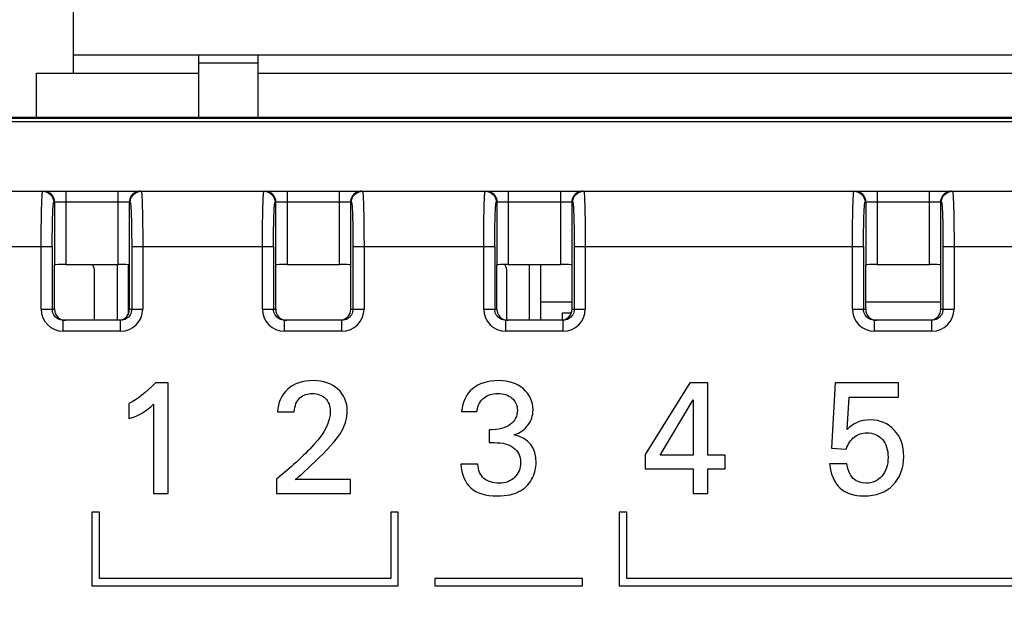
# Model space of a CAD drawing. Header units: millimetres. Extents: x 0 to 594, y 0 to 420.
# Tile 11 of 104: x 73 to 100, y 160 to 176. Entities that reach past the tile are written whole.
import ezdxf

# ---------------------------------------------------------------- set-up
doc = ezdxf.new("R2010")
doc.units = ezdxf.units.MM
doc.header["$LTSCALE"] = 32.67
doc.layers.get('0').update_dxf_attribs({"linetype": 'CONTINUOUS'})
doc.layers.add('3_ALL_AXES', color=7, linetype='CONTINUOUS')
doc.styles.get("Standard").update_dxf_attribs({"font": 'txt', "width": 0.85})
doc.dimstyles.new('DIMSTYLE_3', dxfattribs={"dimtxt": 3.5, "dimasz": 3.5, "dimexe": 1, "dimexo": 0.5, "dimgap": 0.875, "dimtad": 1, "dimdec": 1, "dimdsep": 46, "dimtxsty": 'STANDARD', "dimblk": '_FILLED', "dimblk1": '_FILLED', "dimblk2": '_FILLED', "dimcen": 0.09, "dimadec": 4, "dimazin": 2, "dimtp": 0.2, "dimtm": 0.2, "dimtfac": 1, "dimtdec": 1, "dimtofl": 0, "dimtmove": 0, "dimatfit": 3, "dimldrblk": '_FILLED', "dimfxl": 1, "dimtolj": 1, "dimarcsym": 0})
doc.dimstyles.new('DIMSTYLE_4', dxfattribs={"dimtxt": 3.5, "dimasz": 3.5, "dimexe": 1, "dimexo": 0.5, "dimgap": 0.875, "dimtad": 1, "dimdec": 4, "dimdsep": 46, "dimtxsty": 'STANDARD', "dimblk": '_FILLED', "dimblk1": '_FILLED', "dimblk2": '_FILLED', "dimcen": 0.09, "dimadec": 4, "dimazin": 2, "dimtp": 0.15, "dimtm": 0.15, "dimtfac": 1, "dimtdec": 4, "dimtofl": 0, "dimtmove": 0, "dimatfit": 3, "dimldrblk": '_FILLED', "dimfxl": 1, "dimtolj": 1, "dimarcsym": 0})
doc.dimstyles.new('DIMSTYLE_5', dxfattribs={"dimtxt": 3.5, "dimasz": 3.5, "dimexe": 1, "dimexo": 0.5, "dimgap": 0.875, "dimtad": 1, "dimdec": 4, "dimdsep": 46, "dimtxsty": 'STANDARD', "dimblk": '_FILLED', "dimblk1": '_FILLED', "dimblk2": '_FILLED', "dimcen": 0.09, "dimadec": 4, "dimazin": 2, "dimtp": 0.1, "dimtm": 0.1, "dimtfac": 1, "dimtdec": 4, "dimtofl": 0, "dimtmove": 0, "dimatfit": 3, "dimldrblk": '_FILLED', "dimfxl": 1, "dimtolj": 1, "dimarcsym": 0})

# ---------------------------------------------------------------- blocks, each defined once
blk = doc.blocks.new('_FILLED')
at = {"color": 0, "linetype": 'BYBLOCK'}
blk.add_solid([(0, 0), (-1, 0.1429), (-1, -0.1429)], dxfattribs=at)
blk = doc.blocks.new('*D2')
at = {"color": 2, "linetype": 'CONTINUOUS'}
for p, q in [((74.582, 191.362), (35.565, 191.362)), ((36.565, 191.362), (36.565, 122.987)), ((36.565, 54.612), (36.565, 122.987)), ((85.532, 54.612), (35.565, 54.612))]:
    blk.add_line(p, q, dxfattribs=at)
at = {"color": 2, "linetype": 'CONTINUOUS', "xscale": 3.5, "yscale": 3.5, "zscale": 3.5}
for p, rotation in [((36.565, 191.362), 90), ((36.565, 54.612), 270)]:
    blk.add_blockref('_FILLED', p, dxfattribs=dict(at, rotation=rotation))
at = {"color": 2, "linetype": 'CONTINUOUS', "insert": (32.19, 122.987), "char_height": 3.5, "width": 18, "attachment_point": 2, "rotation": 90, "line_spacing_factor": 0.9}
blk.add_mtext('136.8', dxfattribs=at)
blk = doc.blocks.new('*D3')
at = {"color": 2, "linetype": 'CONTINUOUS'}
for p, q in [((62.032, 173.112), (62.032, 207.05)), ((122.032, 173.112), (122.032, 207.05)), ((62.032, 206.05), (92.032, 206.05)), ((122.032, 206.05), (92.032, 206.05))]:
    blk.add_line(p, q, dxfattribs=at)
at = {"color": 2, "linetype": 'CONTINUOUS', "xscale": 3.5, "yscale": 3.5, "zscale": 3.5, "rotation": 180}
blk.add_blockref('_FILLED', (62.032, 206.05), dxfattribs=at)
at = {"color": 2, "linetype": 'CONTINUOUS', "xscale": 3.5, "yscale": 3.5, "zscale": 3.5}
blk.add_blockref('_FILLED', (122.032, 206.05), dxfattribs=at)
at = {"color": 2, "linetype": 'CONTINUOUS', "insert": (92.032, 210.425), "char_height": 3.5, "width": 8.25, "attachment_point": 2, "line_spacing_factor": 0.9}
blk.add_mtext('60', dxfattribs=at)
blk = doc.blocks.new('*D4')
at = {"color": 2, "linetype": 'CONTINUOUS'}
for p, q in [((63.374, 173.062), (49.663, 173.062)), ((50.663, 173.062), (50.663, 159.837)), ((50.663, 146.612), (50.663, 159.837)), ((91.532, 146.612), (49.663, 146.612))]:
    blk.add_line(p, q, dxfattribs=at)
at = {"color": 2, "linetype": 'CONTINUOUS', "xscale": 3.5, "yscale": 3.5, "zscale": 3.5}
for p, rotation in [((50.663, 173.062), 90), ((50.663, 146.612), 270)]:
    blk.add_blockref('_FILLED', p, dxfattribs=dict(at, rotation=rotation))
at = {"color": 2, "linetype": 'CONTINUOUS', "insert": (46.288, 159.837), "char_height": 3.5, "width": 19.125, "attachment_point": 2, "rotation": 90, "line_spacing_factor": 0.9}
blk.add_mtext('26.45', dxfattribs=at)

msp = doc.modelspace()

# ---------------------------------------------------------------- linework, layer by layer
at = {"color": 7, "linetype": 'CONTINUOUS'}
for p, q in [((74.53174, 174.26214), (74.53174, 190.99214)), ((74.53174, 174.76214), (119.53174, 174.76214)), ((77.93174, 173.06214), (77.93174, 174.76214)), ((79.53174, 174.76214), (79.53174, 173.06214)), ((73.53174, 173.06214), (73.53174, 174.26214)), ((73.53174, 174.26214), (77.93174, 174.26214)), ((79.53174, 174.26214), (114.53174, 174.26214)), ((120.08465, 173.06214), (63.78286, 173.06214)), ((64.54312, 171.06214), (119.49806, 171.06214)), ((74.01428, 169.06214), (74.02163, 169.06582)), ((74.01428, 167.86214), (74.01428, 169.06214)), ((74.32145, 169.07087), (75.74204, 169.07087)), ((76.01174, 169.06791), (76.01174, 167.71792)), ((76.0492, 169.06214), (76.04185, 169.06582)), ((76.0492, 167.86214), (76.0492, 169.06214)), ((80.01428, 169.06214), (80.02163, 169.06582)), ((80.01428, 167.86214), (80.01428, 169.06214)), ((80.32145, 169.07087), (81.74204, 169.07087)), ((82.0492, 169.06214), (82.04185, 169.06582)), ((82.0492, 167.86214), (82.0492, 169.06214)), ((86.01428, 169.06214), (86.02163, 169.06582)), ((86.01428, 167.86214), (86.01428, 169.06214)), ((86.32145, 169.07087), (87.74204, 169.07087)), ((87.19174, 169.07087), (87.19174, 167.56214)), ((88.0492, 169.06214), (88.04185, 169.06582)), ((88.0492, 167.86214), (88.0492, 169.06214)), ((96.01428, 169.06214), (96.02163, 169.06582)), ((96.01428, 167.86214), (96.01428, 169.06214)), ((96.32145, 169.07087), (97.74204, 169.07087)), ((98.0492, 169.06214), (98.04185, 169.06582)), ((98.0492, 167.86214), (98.0492, 169.06214)), ((75.10374, 167.56214), (75.10374, 168.86215)), ((86.28374, 167.5645), (86.28374, 168.86215)), ((87.79174, 167.56566), (87.79174, 167.76215)), ((87.79174, 167.76215), (88.03128, 167.76215)), ((75.80839, 167.56214), (74.25509, 167.56214)), ((81.80839, 167.56214), (80.25509, 167.56214)), ((87.80839, 167.56214), (86.25509, 167.56214)), ((97.80839, 167.56214), (96.25509, 167.56214)), ((77.10138, 165.86214), (76.75041, 165.86214)), ((77.10138, 162.86214), (77.10138, 165.86214)), ((91.24762, 165.86214), (90.03174, 163.92343)), ((91.73439, 165.86214), (91.24762, 165.86214)), ((91.73439, 163.90253), (91.73439, 165.86214)), ((95.18216, 165.86214), (95.08815, 164.09473)), ((96.90152, 165.86214), (95.18216, 165.86214)), ((96.90152, 165.47983), (96.90152, 165.86214)), ((76.03174, 165.30852), (76.03174, 164.89487)), ((76.70027, 165.28345), (76.70027, 162.86214)), ((90.43912, 163.90253), (91.33745, 165.4088)), ((91.33745, 165.4088), (91.33745, 163.90253)), ((95.51224, 164.59822), (95.56238, 165.47983)), ((95.56238, 165.47983), (96.90152, 165.47983)), ((80.06099, 165.07872), (80.51851, 165.07872)), ((85.05263, 165.09125), (85.47255, 165.09125)), ((85.80055, 164.58986), (85.80055, 164.24515)), ((85.80055, 164.24515), (85.93843, 164.24515)), ((95.08815, 164.09473), (95.48718, 164.06966)), ((90.03174, 163.92343), (90.03174, 163.53485)), ((91.33745, 163.90253), (90.43912, 163.90253)), ((92.20027, 163.90253), (91.73439, 163.90253)), ((92.20027, 163.53485), (92.20027, 163.90253)), ((85.49762, 163.66228), (85.03174, 163.66228)), ((90.03174, 163.53485), (91.33745, 163.53485)), ((91.33745, 163.53485), (91.33745, 162.86214)), ((91.73439, 162.86214), (91.73439, 163.53485)), ((91.73439, 163.53485), (92.20027, 163.53485)), ((95.49971, 163.67064), (95.03174, 163.67064)), ((80.03174, 163.2549), (80.03174, 162.86214)), ((82.04149, 163.24237), (80.54358, 163.24237)), ((82.04149, 162.86214), (82.04149, 163.24237)), ((76.70027, 162.86214), (77.10138, 162.86214)), ((80.03174, 162.86214), (82.04149, 162.86214)), ((91.33745, 162.86214), (91.73439, 162.86214)), ((75.03174, 162.36214), (75.03174, 160.36214)), ((75.23174, 162.36214), (75.03174, 162.36214)), ((75.23174, 160.56214), (75.23174, 162.36214)), ((83.13174, 162.36214), (83.13174, 160.56214)), ((83.33174, 162.36214), (83.13174, 162.36214)), ((83.33174, 160.36214), (83.33174, 162.36214)), ((89.33174, 162.36214), (89.33174, 160.36214)), ((89.53174, 162.36214), (89.33174, 162.36214)), ((89.53174, 160.56214), (89.53174, 162.36214)), ((83.13174, 160.56214), (75.23174, 160.56214)), ((84.33174, 160.56214), (84.33174, 160.36214)), ((88.33174, 160.56214), (84.33174, 160.56214)), ((88.33174, 160.36214), (88.33174, 160.56214)), ((103.13174, 160.56214), (89.53174, 160.56214)), ((75.03174, 160.36214), (83.33174, 160.36214)), ((84.33174, 160.36214), (88.33174, 160.36214)), ((89.33174, 160.36214), (103.33174, 160.36214))]:
    msp.add_line(p, q, dxfattribs=at)
at = {"color": 9, "linetype": 'CONTINUOUS'}
for p, q in [((79.53174, 174.52937), (77.93174, 174.52937)), ((64.85174, 173.04072), (119.21174, 173.04072)), ((119.21174, 172.94094), (64.85174, 172.94094)), ((74.32145, 171.06214), (74.32145, 169.07087)), ((75.74204, 169.07087), (75.74204, 171.06214)), ((80.32145, 171.06214), (80.32145, 169.07087)), ((81.74204, 169.07087), (81.74204, 171.06214)), ((86.32145, 171.06214), (86.32145, 169.07087)), ((87.74204, 169.07087), (87.74204, 171.06214)), ((96.32145, 171.06214), (96.32145, 169.07087)), ((97.74204, 169.07087), (97.74204, 171.06214)), ((76.06702, 170.76214), (73.99647, 170.76214)), ((74.02163, 169.06582), (74.02163, 170.76214)), ((76.04185, 170.76214), (76.04185, 169.06582)), ((82.06702, 170.76214), (79.99647, 170.76214)), ((80.02163, 169.06582), (80.02163, 170.76214)), ((82.04185, 170.76214), (82.04185, 169.06582)), ((88.06702, 170.76214), (85.99647, 170.76214)), ((86.02163, 169.06582), (86.02163, 170.76214)), ((88.04185, 170.76214), (88.04185, 169.06582)), ((98.06702, 170.76214), (95.99647, 170.76214)), ((96.02163, 169.06582), (96.02163, 170.76214)), ((98.04185, 170.76214), (98.04185, 169.06582)), ((70.10893, 169.56214), (73.95455, 169.56214)), ((73.65473, 167.86209), (73.65473, 169.56214)), ((73.95455, 169.56238), (73.95455, 167.86214)), ((76.10893, 169.56238), (76.10893, 167.86213)), ((76.10893, 169.56214), (79.95455, 169.56214)), ((76.40875, 169.56214), (76.40875, 167.86206)), ((79.65473, 167.86209), (79.65473, 169.56214)), ((79.95455, 169.56238), (79.95455, 167.86214)), ((82.10893, 169.56238), (82.10893, 167.86213)), ((82.10893, 169.56214), (85.95455, 169.56214)), ((82.40875, 169.56214), (82.40875, 167.86206)), ((85.65473, 167.86209), (85.65473, 169.56214)), ((85.95455, 169.56238), (85.95455, 167.86214)), ((88.10893, 169.56238), (88.10893, 167.86213)), ((88.10893, 169.56214), (95.95455, 169.56214)), ((88.40875, 169.56214), (88.40875, 167.86206)), ((95.65473, 167.86209), (95.65473, 169.56214)), ((95.95455, 169.56238), (95.95455, 167.86214)), ((98.10893, 169.56238), (98.10893, 167.86213)), ((98.10893, 169.56214), (101.95455, 169.56214)), ((98.40875, 169.56214), (98.40875, 167.86206)), ((75.71174, 169.07087), (75.71174, 167.56214)), ((86.89174, 169.07087), (86.89174, 167.56214)), ((73.65473, 167.86214), (74.01428, 167.86214)), ((76.0492, 167.86214), (76.40875, 167.86214)), ((79.65473, 167.86214), (80.01428, 167.86214)), ((82.0492, 167.86214), (82.40875, 167.86214)), ((85.65473, 167.86214), (86.01428, 167.86214)), ((88.0492, 167.86214), (88.40875, 167.86214)), ((95.65473, 167.86214), (96.01428, 167.86214)), ((98.0492, 167.86214), (98.40875, 167.86214)), ((74.2551, 167.26214), (74.2551, 167.56214)), ((75.80839, 167.26214), (75.80839, 167.56214)), ((80.2551, 167.26214), (80.2551, 167.56214)), ((81.80839, 167.26214), (81.80839, 167.56214)), ((86.2551, 167.26214), (86.2551, 167.56214)), ((87.80839, 167.26214), (87.80839, 167.56214)), ((96.2551, 167.26214), (96.2551, 167.56214)), ((97.80839, 167.26214), (97.80839, 167.56214)), ((75.80828, 167.26214), (74.25518, 167.26214)), ((81.80828, 167.26214), (80.25518, 167.26214)), ((87.80828, 167.26214), (86.25518, 167.26214)), ((97.80828, 167.26214), (96.25518, 167.26214))]:
    msp.add_line(p, q, dxfattribs=at)
for centre, radius, start, end in [((76.34207, 170.76049), 0.30166, 90.076321, 104.983611), ((82.34207, 170.76049), 0.30166, 90.076321, 104.983611), ((88.34207, 170.76049), 0.30166, 90.076321, 104.983611), ((98.34207, 170.76049), 0.30166, 90.076321, 104.983611), ((74.25495, 167.86237), 0.60022, 180.026327, 270.021497), ((75.80854, 167.86237), 0.60022, 269.975687, 359.970928), ((80.25495, 167.86237), 0.60022, 180.026327, 270.021497), ((81.80854, 167.86237), 0.60022, 269.975687, 359.970928), ((86.25495, 167.86237), 0.60022, 180.026327, 270.021497), ((87.80854, 167.86237), 0.60022, 269.975687, 359.970928), ((96.25495, 167.86237), 0.60022, 180.026327, 270.021497), ((97.80854, 167.86237), 0.60022, 269.975687, 359.970928)]:
    msp.add_arc(centre, radius, start, end, dxfattribs=at)
at = {"color": 7, "linetype": 'CONTINUOUS'}
for centre, end in [((74.70374, 168.86215), 31.47485), ((85.88374, 168.86215), 31.425378)]:
    msp.add_arc(centre, 0.4, 0, end, dxfattribs=at)
for centre, major_axis, ratio, start_param, end_param in [((74.32145, 169.06564), (0.3, 0), 0.01745506, 1.57080135, 3.10668607), ((75.74204, 169.06564), (0.3, 0), 0.01745506, 0.03490658, 1.57079131), ((80.32145, 169.06564), (0.3, 0), 0.01745506, 1.57080135, 3.10668607), ((81.74204, 169.06564), (0.3, 0), 0.01745506, 0.03490658, 1.57079131), ((86.32145, 169.06564), (0.3, 0), 0.01745506, 1.57080135, 3.10668607), ((87.74204, 169.06564), (0.3, 0), 0.01745506, 0.03490658, 1.57079131), ((96.32145, 169.06564), (0.3, 0), 0.01745506, 1.57080135, 3.10668607), ((97.74204, 169.06564), (0.3, 0), 0.01745506, 0.03490658, 1.57079131), ((74.31447, 167.86214), (0.30018, 0), 0.99939083, -3.14159265, -1.57079633), ((75.74902, 167.86214), (0.30018, 0), 0.99939083, -1.43457928, 0), ((80.31447, 167.86214), (0.30018, 0), 0.99939083, -3.14159265, -1.57079633), ((81.74902, 167.86214), (0.30018, 0), 0.99939083, -1.43457928, 0), ((86.31447, 167.86214), (0.30018, 0), 0.99939083, -3.14159265, -1.57079633), ((87.74902, 167.86214), (0.30018, 0), 0.99939083, -1.43457928, 0), ((96.31447, 167.86214), (0.30018, 0), 0.99939083, -3.14159265, -1.57079633), ((97.74902, 167.86214), (0.30018, 0), 0.99939083, -1.43457928, 0)]:
    msp.add_ellipse(centre, major_axis=major_axis, ratio=ratio, start_param=start_param, end_param=end_param, dxfattribs=at)
at = {"color": 9, "linetype": 'CONTINUOUS'}
for points, knots in [([(73.65473, 169.56214), (73.65474, 169.65963), (73.65526, 169.85103), (73.65756, 170.12886), (73.66129, 170.38497), (73.6663, 170.6093), (73.67157, 170.77254), (73.67654, 170.88074), (73.68011, 170.94383), (73.68393, 170.99235), (73.68742, 171.03018), (73.69136, 171.04815), (73.69387, 171.06216), (73.69664, 171.06214)], [0, 0, 0, 0, 0.19467517, 0.38223287, 0.55485823, 0.70615666, 0.83041506, 0.88081772, 0.92278379, 0.95589747, 0.97983184, 0.99446513, 1, 1, 1, 1]), ([(73.69664, 171.06214), (73.77312, 171.06214), (73.93251, 170.99812), (73.99646, 170.83869), (73.99646, 170.76214)], [0, 0, 0, 0, 0.49976084, 1, 1, 1, 1]), ([(74.02163, 170.76214), (74.02163, 170.83867), (73.95771, 170.99809), (73.79831, 171.06214), (73.72182, 171.06214)], [0, 0, 0, 0, 0.50010714, 1, 1, 1, 1]), ([(76.26408, 171.05189), (76.202, 171.03529), (76.08567, 170.95863), (76.04185, 170.82642), (76.04185, 170.76214)], [0, 0, 0, 0, 0.49993175, 1, 1, 1, 1]), ([(76.06703, 170.76214), (76.06703, 170.83865), (76.13093, 170.99807), (76.29033, 171.06214), (76.36685, 171.06214)], [0, 0, 0, 0, 0.49997495, 1, 1, 1, 1]), ([(76.36685, 171.06214), (76.36875, 171.06216), (76.37138, 171.0535), (76.37407, 171.04135), (76.37719, 171.01703), (76.37892, 170.99891), (76.37985, 170.98816)], [0, 0, 0, 0, 0.07536812, 0.2646942, 0.57307186, 1, 1, 1, 1]), ([(76.37985, 170.98816), (76.38593, 170.91723), (76.39361, 170.73549), (76.40624, 170.2602), (76.40874, 169.85583), (76.40875, 169.56214)], [0, 0, 0, 0, 0.14971963, 0.38236653, 1, 1, 1, 1]), ([(79.65473, 169.56214), (79.65474, 169.65963), (79.65526, 169.85103), (79.65756, 170.12886), (79.66129, 170.38497), (79.6663, 170.6093), (79.67157, 170.77254), (79.67654, 170.88074), (79.68011, 170.94383), (79.68393, 170.99235), (79.68742, 171.03018), (79.69136, 171.04815), (79.69387, 171.06216), (79.69664, 171.06214)], [0, 0, 0, 0, 0.19467517, 0.38223287, 0.55485823, 0.70615666, 0.83041506, 0.88081772, 0.92278379, 0.95589747, 0.97983184, 0.99446513, 1, 1, 1, 1]), ([(79.69664, 171.06214), (79.77312, 171.06214), (79.93251, 170.99812), (79.99646, 170.83869), (79.99646, 170.76214)], [0, 0, 0, 0, 0.49976084, 1, 1, 1, 1]), ([(80.02163, 170.76214), (80.02163, 170.83867), (79.95771, 170.99809), (79.79831, 171.06214), (79.72182, 171.06214)], [0, 0, 0, 0, 0.50010714, 1, 1, 1, 1]), ([(82.26408, 171.05189), (82.202, 171.03529), (82.08567, 170.95863), (82.04185, 170.82642), (82.04185, 170.76214)], [0, 0, 0, 0, 0.49993175, 1, 1, 1, 1]), ([(82.06703, 170.76214), (82.06703, 170.83865), (82.13093, 170.99807), (82.29033, 171.06214), (82.36685, 171.06214)], [0, 0, 0, 0, 0.49997495, 1, 1, 1, 1]), ([(82.36685, 171.06214), (82.36875, 171.06216), (82.37138, 171.0535), (82.37407, 171.04135), (82.37719, 171.01703), (82.37892, 170.99891), (82.37985, 170.98816)], [0, 0, 0, 0, 0.07536812, 0.2646942, 0.57307186, 1, 1, 1, 1]), ([(82.37985, 170.98816), (82.38593, 170.91723), (82.39361, 170.73549), (82.40624, 170.2602), (82.40874, 169.85583), (82.40875, 169.56214)], [0, 0, 0, 0, 0.14971963, 0.38236653, 1, 1, 1, 1]), ([(85.65473, 169.56214), (85.65474, 169.65963), (85.65526, 169.85103), (85.65756, 170.12886), (85.66129, 170.38497), (85.6663, 170.6093), (85.67157, 170.77254), (85.67654, 170.88074), (85.68011, 170.94383), (85.68393, 170.99235), (85.68742, 171.03018), (85.69136, 171.04815), (85.69387, 171.06216), (85.69664, 171.06214)], [0, 0, 0, 0, 0.19467517, 0.38223287, 0.55485823, 0.70615666, 0.83041506, 0.88081772, 0.92278379, 0.95589747, 0.97983184, 0.99446513, 1, 1, 1, 1]), ([(85.69664, 171.06214), (85.77312, 171.06214), (85.93251, 170.99812), (85.99646, 170.83869), (85.99646, 170.76214)], [0, 0, 0, 0, 0.49976084, 1, 1, 1, 1]), ([(86.02163, 170.76214), (86.02163, 170.83867), (85.95771, 170.99809), (85.79831, 171.06214), (85.72182, 171.06214)], [0, 0, 0, 0, 0.50010714, 1, 1, 1, 1]), ([(88.26408, 171.05189), (88.202, 171.03529), (88.08567, 170.95863), (88.04185, 170.82642), (88.04185, 170.76214)], [0, 0, 0, 0, 0.49993175, 1, 1, 1, 1]), ([(88.06703, 170.76214), (88.06703, 170.83865), (88.13093, 170.99807), (88.29033, 171.06214), (88.36685, 171.06214)], [0, 0, 0, 0, 0.49997495, 1, 1, 1, 1]), ([(88.36685, 171.06214), (88.36875, 171.06216), (88.37138, 171.0535), (88.37407, 171.04135), (88.37719, 171.01703), (88.37892, 170.99891), (88.37985, 170.98816)], [0, 0, 0, 0, 0.07536812, 0.2646942, 0.57307186, 1, 1, 1, 1]), ([(88.37985, 170.98816), (88.38593, 170.91723), (88.39361, 170.73549), (88.40624, 170.2602), (88.40874, 169.85583), (88.40875, 169.56214)], [0, 0, 0, 0, 0.14971963, 0.38236653, 1, 1, 1, 1]), ([(95.65473, 169.56214), (95.65474, 169.65963), (95.65526, 169.85103), (95.65756, 170.12886), (95.66129, 170.38497), (95.6663, 170.6093), (95.67157, 170.77254), (95.67654, 170.88074), (95.68011, 170.94383), (95.68393, 170.99235), (95.68742, 171.03018), (95.69136, 171.04815), (95.69387, 171.06216), (95.69664, 171.06214)], [0, 0, 0, 0, 0.19467517, 0.38223287, 0.55485823, 0.70615666, 0.83041506, 0.88081772, 0.92278379, 0.95589747, 0.97983184, 0.99446513, 1, 1, 1, 1]), ([(95.69664, 171.06214), (95.77312, 171.06214), (95.93251, 170.99812), (95.99646, 170.83869), (95.99646, 170.76214)], [0, 0, 0, 0, 0.49976084, 1, 1, 1, 1]), ([(96.02163, 170.76214), (96.02163, 170.83867), (95.95771, 170.99809), (95.79831, 171.06214), (95.72182, 171.06214)], [0, 0, 0, 0, 0.50010714, 1, 1, 1, 1]), ([(98.26408, 171.05189), (98.202, 171.03529), (98.08567, 170.95863), (98.04185, 170.82642), (98.04185, 170.76214)], [0, 0, 0, 0, 0.49993175, 1, 1, 1, 1]), ([(98.06703, 170.76214), (98.06703, 170.83865), (98.13093, 170.99807), (98.29033, 171.06214), (98.36685, 171.06214)], [0, 0, 0, 0, 0.49997495, 1, 1, 1, 1]), ([(98.36685, 171.06214), (98.36875, 171.06216), (98.37138, 171.0535), (98.37407, 171.04135), (98.37719, 171.01703), (98.37892, 170.99891), (98.37985, 170.98816)], [0, 0, 0, 0, 0.07536812, 0.2646942, 0.57307186, 1, 1, 1, 1]), ([(98.37985, 170.98816), (98.38593, 170.91723), (98.39361, 170.73549), (98.40624, 170.2602), (98.40874, 169.85583), (98.40875, 169.56214)], [0, 0, 0, 0, 0.14971963, 0.38236653, 1, 1, 1, 1]), ([(73.95455, 169.56238), (73.95455, 169.64037), (73.95508, 169.7935), (73.95738, 170.01578), (73.96111, 170.22066), (73.96612, 170.40011), (73.9714, 170.53067), (73.97635, 170.61722), (73.97999, 170.66761), (73.98365, 170.70655), (73.9875, 170.73648), (73.99081, 170.75149), (73.99411, 170.76217), (73.99647, 170.76214)], [0, 0, 0, 0, 0.19457503, 0.38202754, 0.55454895, 0.70576045, 0.82995764, 0.88034198, 0.9223004, 0.95542201, 0.97939221, 0.99412506, 1, 1, 1, 1]), ([(76.06702, 170.76214), (76.06938, 170.76217), (76.07268, 170.75149), (76.07598, 170.73648), (76.07984, 170.70655), (76.0835, 170.66761), (76.08713, 170.61722), (76.09208, 170.53067), (76.09737, 170.40011), (76.10237, 170.22066), (76.10611, 170.01578), (76.10841, 169.7935), (76.10893, 169.64037), (76.10893, 169.56238)], [0, 0, 0, 0, 0.00587495, 0.02060785, 0.0445781, 0.07769975, 0.11965825, 0.17004265, 0.29423991, 0.44545147, 0.61797282, 0.80542509, 1, 1, 1, 1]), ([(79.95455, 169.56238), (79.95455, 169.64037), (79.95508, 169.7935), (79.95738, 170.01578), (79.96111, 170.22066), (79.96612, 170.40011), (79.9714, 170.53067), (79.97635, 170.61722), (79.97999, 170.66761), (79.98365, 170.70655), (79.9875, 170.73648), (79.99081, 170.75149), (79.99411, 170.76217), (79.99647, 170.76214)], [0, 0, 0, 0, 0.19457503, 0.38202754, 0.55454895, 0.70576045, 0.82995764, 0.88034198, 0.9223004, 0.95542201, 0.97939221, 0.99412506, 1, 1, 1, 1]), ([(82.06702, 170.76214), (82.06938, 170.76217), (82.07268, 170.75149), (82.07598, 170.73648), (82.07984, 170.70655), (82.0835, 170.66761), (82.08713, 170.61722), (82.09208, 170.53067), (82.09737, 170.40011), (82.10237, 170.22066), (82.10611, 170.01578), (82.10841, 169.7935), (82.10893, 169.64037), (82.10893, 169.56238)], [0, 0, 0, 0, 0.00587495, 0.02060785, 0.0445781, 0.07769975, 0.11965825, 0.17004265, 0.29423991, 0.44545147, 0.61797282, 0.80542509, 1, 1, 1, 1]), ([(85.95455, 169.56238), (85.95455, 169.64037), (85.95508, 169.7935), (85.95738, 170.01578), (85.96111, 170.22066), (85.96612, 170.40011), (85.9714, 170.53067), (85.97635, 170.61722), (85.97999, 170.66761), (85.98365, 170.70655), (85.9875, 170.73648), (85.99081, 170.75149), (85.99411, 170.76217), (85.99647, 170.76214)], [0, 0, 0, 0, 0.19457503, 0.38202754, 0.55454895, 0.70576045, 0.82995764, 0.88034198, 0.9223004, 0.95542201, 0.97939221, 0.99412506, 1, 1, 1, 1]), ([(88.06702, 170.76214), (88.06938, 170.76217), (88.07268, 170.75149), (88.07598, 170.73648), (88.07984, 170.70655), (88.0835, 170.66761), (88.08713, 170.61722), (88.09208, 170.53067), (88.09737, 170.40011), (88.10237, 170.22066), (88.10611, 170.01578), (88.10841, 169.7935), (88.10893, 169.64037), (88.10893, 169.56238)], [0, 0, 0, 0, 0.00587495, 0.02060785, 0.0445781, 0.07769975, 0.11965825, 0.17004265, 0.29423991, 0.44545147, 0.61797282, 0.80542509, 1, 1, 1, 1]), ([(95.95455, 169.56238), (95.95455, 169.64037), (95.95508, 169.7935), (95.95738, 170.01578), (95.96111, 170.22066), (95.96612, 170.40011), (95.9714, 170.53067), (95.97635, 170.61722), (95.97999, 170.66761), (95.98365, 170.70655), (95.9875, 170.73648), (95.99081, 170.75149), (95.99411, 170.76217), (95.99647, 170.76214)], [0, 0, 0, 0, 0.19457503, 0.38202754, 0.55454895, 0.70576045, 0.82995764, 0.88034198, 0.9223004, 0.95542201, 0.97939221, 0.99412506, 1, 1, 1, 1]), ([(98.06702, 170.76214), (98.06938, 170.76217), (98.07268, 170.75149), (98.07598, 170.73648), (98.07984, 170.70655), (98.0835, 170.66761), (98.08713, 170.61722), (98.09208, 170.53067), (98.09737, 170.40011), (98.10237, 170.22066), (98.10611, 170.01578), (98.10841, 169.7935), (98.10893, 169.64037), (98.10893, 169.56238)], [0, 0, 0, 0, 0.00587495, 0.02060785, 0.0445781, 0.07769975, 0.11965825, 0.17004265, 0.29423991, 0.44545147, 0.61797282, 0.80542509, 1, 1, 1, 1]), ([(74.10574, 167.60211), (74.06066, 167.62772), (73.98303, 167.70466), (73.95455, 167.81019), (73.95455, 167.86214)], [0, 0, 0, 0, 0.49945054, 1, 1, 1, 1]), ([(76.10893, 167.86214), (76.10894, 167.81019), (76.08047, 167.70469), (76.00286, 167.62775), (75.95779, 167.60214)], [0, 0, 0, 0, 0.5005519, 1, 1, 1, 1]), ([(80.10574, 167.60211), (80.06066, 167.62772), (79.98303, 167.70466), (79.95455, 167.81019), (79.95455, 167.86214)], [0, 0, 0, 0, 0.49945054, 1, 1, 1, 1]), ([(82.10893, 167.86214), (82.10894, 167.81019), (82.08047, 167.70469), (82.00286, 167.62775), (81.95779, 167.60214)], [0, 0, 0, 0, 0.5005519, 1, 1, 1, 1]), ([(86.10574, 167.60211), (86.06066, 167.62772), (85.98303, 167.70466), (85.95455, 167.81019), (85.95455, 167.86214)], [0, 0, 0, 0, 0.49945054, 1, 1, 1, 1]), ([(88.10893, 167.86214), (88.10894, 167.81019), (88.08047, 167.70469), (88.00286, 167.62775), (87.95779, 167.60214)], [0, 0, 0, 0, 0.5005519, 1, 1, 1, 1]), ([(96.10574, 167.60211), (96.06066, 167.62772), (95.98303, 167.70466), (95.95455, 167.81019), (95.95455, 167.86214)], [0, 0, 0, 0, 0.49945054, 1, 1, 1, 1]), ([(98.10893, 167.86214), (98.10894, 167.81019), (98.08047, 167.70469), (98.00286, 167.62775), (97.95779, 167.60214)], [0, 0, 0, 0, 0.5005519, 1, 1, 1, 1])]:
    msp.add_open_spline(points, degree=3, knots=knots, dxfattribs=at)
at = {"color": 7, "linetype": 'CONTINUOUS'}
for points in [[(74.2551, 167.56214), (74.20356, 167.56214), (74.15055, 167.57666), (74.10574, 167.60211)], [(75.95779, 167.60214), (75.91297, 167.57667), (75.85994, 167.56214), (75.80839, 167.56215)], [(80.2551, 167.56214), (80.20356, 167.56214), (80.15055, 167.57666), (80.10574, 167.60211)], [(81.95779, 167.60214), (81.91297, 167.57667), (81.85994, 167.56214), (81.80839, 167.56215)], [(86.2551, 167.56214), (86.20356, 167.56214), (86.15055, 167.57666), (86.10574, 167.60211)], [(87.95779, 167.60214), (87.91297, 167.57667), (87.85994, 167.56214), (87.80839, 167.56215)], [(96.2551, 167.56214), (96.20356, 167.56214), (96.15055, 167.57666), (96.10574, 167.60211)], [(97.95779, 167.60214), (97.91297, 167.57667), (97.85994, 167.56214), (97.80839, 167.56215)], [(76.75041, 165.86214), (76.50598, 165.601), (76.26573, 165.41716), (76.03174, 165.30852)], [(81.03244, 165.92482), (80.74205, 165.92482), (80.51224, 165.84752), (80.34094, 165.69292)], [(81.69887, 165.69501), (81.52757, 165.84752), (81.30612, 165.92482), (81.03244, 165.92482)], [(86.06169, 165.92482), (85.76085, 165.92482), (85.52269, 165.84961), (85.35138, 165.70337)], [(86.73021, 165.70128), (86.55681, 165.84961), (86.33328, 165.92482), (86.06169, 165.92482)], [(80.34094, 165.69292), (80.16963, 165.53833), (80.07562, 165.33359), (80.06099, 165.07872)], [(80.67153, 165.45626), (80.76294, 165.53624), (80.87367, 165.57802), (81.00528, 165.57802)], [(81.00528, 165.57802), (81.15152, 165.57802), (81.2706, 165.53206), (81.35992, 165.4438)], [(81.95584, 165.09543), (81.95584, 165.34195), (81.87018, 165.54251), (81.69887, 165.69501)], [(85.35138, 165.70337), (85.18007, 165.55713), (85.07979, 165.35239), (85.05263, 165.09125)], [(85.66525, 165.46245), (85.76712, 165.53833), (85.89038, 165.57802), (86.03662, 165.57802)], [(86.03662, 165.57802), (86.1933, 165.57802), (86.32074, 165.53624), (86.41893, 165.45267)], [(86.99135, 165.13304), (86.99135, 165.36284), (86.90361, 165.55295), (86.73021, 165.70128)], [(76.03174, 164.89487), (76.30333, 164.97426), (76.52478, 165.10379), (76.70027, 165.28345)], [(80.51851, 165.07872), (80.52896, 165.25003), (80.5791, 165.37538), (80.67153, 165.45626)], [(81.35992, 165.4438), (81.44818, 165.35657), (81.49414, 165.23749), (81.49414, 165.09125)], [(85.47255, 165.09125), (85.49762, 165.26256), (85.56238, 165.38582), (85.66525, 165.46245)], [(86.41893, 165.45267), (86.51712, 165.36911), (86.56726, 165.26047), (86.56726, 165.12886)], [(81.49414, 165.09125), (81.49414, 164.80922), (81.34581, 164.50838), (81.0512, 164.19087)], [(81.81169, 164.56479), (81.90779, 164.74028), (81.95584, 164.91577), (81.95584, 165.09543)], [(86.56726, 165.12886), (86.56726, 164.96173), (86.5025, 164.83011), (86.37506, 164.73401)], [(86.85489, 164.71571), (86.94539, 164.83638), (86.99135, 164.97426), (86.99135, 165.13304)], [(96.14107, 164.85936), (95.87367, 164.85936), (95.66266, 164.77161), (95.51224, 164.59822)], [(96.78871, 164.58359), (96.61949, 164.76744), (96.40431, 164.85936), (96.14107, 164.85936)], [(81.19539, 163.84195), (81.50876, 164.14696), (81.71559, 164.3893), (81.81169, 164.56479)], [(86.37506, 164.73401), (86.24762, 164.63791), (86.05542, 164.58986), (85.80055, 164.58986)], [(86.4816, 164.45824), (86.64038, 164.50838), (86.76364, 164.59404), (86.85489, 164.71571)], [(95.70286, 164.39282), (95.80263, 164.46869), (95.91754, 164.50838), (96.04706, 164.50838)], [(96.04706, 164.50838), (96.22255, 164.50838), (96.36252, 164.44989), (96.46489, 164.3329)], [(97.04358, 163.86702), (97.04358, 164.1595), (96.95793, 164.39975), (96.78871, 164.58359)], [(85.93843, 164.24515), (86.16406, 164.24515), (86.33954, 164.19919), (86.46489, 164.10727)], [(87.07701, 163.69571), (87.07701, 164.10936), (86.87854, 164.36214), (86.4816, 164.45824)], [(95.48718, 164.06966), (95.53105, 164.20755), (95.60208, 164.31618), (95.70286, 164.39282)], [(96.46489, 164.3329), (96.56726, 164.2159), (96.61949, 164.05504), (96.61949, 163.85031)], [(81.0512, 164.19087), (80.75458, 163.8712), (80.41614, 163.55992), (80.03174, 163.2549)], [(86.46489, 164.10727), (86.59024, 164.01535), (86.65291, 163.88373), (86.65291, 163.71451)], [(80.54358, 163.24237), (80.66475, 163.33638), (80.88202, 163.53694), (81.19539, 163.84195)], [(86.65291, 163.71451), (86.65291, 163.5432), (86.5986, 163.40532), (86.49205, 163.30086)], [(86.97796, 163.2929), (87.04358, 163.43457), (87.07701, 163.56827), (87.07701, 163.69571)], [(96.61949, 163.85031), (96.61949, 163.63304), (96.56308, 163.46173), (96.45236, 163.33429)], [(96.7511, 163.09195), (96.94539, 163.28833), (97.04358, 163.54529), (97.04358, 163.86702)], [(85.03174, 163.66228), (85.05681, 163.37816), (85.14873, 163.16298), (85.30751, 163.01674)], [(85.66012, 163.27527), (85.56029, 163.36354), (85.50598, 163.49306), (85.49762, 163.66228)], [(95.03174, 163.67064), (95.0986, 163.08777), (95.40988, 162.79738), (95.96559, 162.79738)], [(96.02199, 163.14418), (95.72951, 163.14418), (95.55612, 163.31966), (95.49971, 163.67064)], [(86.07004, 163.14418), (85.89456, 163.14418), (85.75876, 163.18805), (85.66012, 163.27527)], [(86.49205, 163.30086), (86.3855, 163.19641), (86.24553, 163.14418), (86.07004, 163.14418)], [(86.65008, 162.93858), (86.80333, 163.03136), (86.91197, 163.15044), (86.97796, 163.2929)], [(96.45236, 163.33429), (96.34163, 163.20685), (96.19748, 163.14418), (96.02199, 163.14418)], [(85.30751, 163.01674), (85.46628, 162.8705), (85.70236, 162.79738), (86.01573, 162.79738)], [(86.01573, 162.79738), (86.28523, 162.79738), (86.49623, 162.84543), (86.65008, 162.93858)], [(95.96559, 162.79738), (96.29567, 162.79738), (96.55681, 162.89557), (96.7511, 163.09195)]]:
    msp.add_open_spline(points, degree=3, dxfattribs=at)
at = {"layer": '3_ALL_AXES', "color": 7, "linetype": 'CONTINUOUS'}
for p, q in [((87.19174, 168.06215), (88.0492, 168.06215)), ((96.01428, 168.06215), (98.0492, 168.06215))]:
    msp.add_line(p, q, dxfattribs=at)

# ---------------------------------------------------------------- dimensions: what is measured, and where the dimension line sits
at = {"color": 2, "linetype": 'CONTINUOUS'}
for base, p1, p2, angle, dimstyle, picture, middle in [((62.03174, 206.04976), (122.03174, 172.61214), (62.03174, 172.61214), 180, 'DIMSTYLE_4', '*D3', (91.53175, 206.04976)), ((36.5649171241, 191.3621440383), (86.0317432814, 54.6121440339), (75.0817432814, 191.3621440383), 90, 'DIMSTYLE_3', '*D2', (36.5649171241, 122.4871436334)), ((50.66348, 146.61214), (63.8738, 173.06214), (92.03174, 146.61214), 270, 'DIMSTYLE_5', '*D4', (50.66348, 159.33715))]:
    dim = msp.add_linear_dim(base=base, p1=p1, p2=p2, angle=angle, dimstyle=dimstyle, dxfattribs=at)
    dim.commit()
    dim.dimension.update_dxf_attribs({"geometry": picture, "text_midpoint": middle, "dimtype": 160})

doc.saveas('drawing.dxf')
